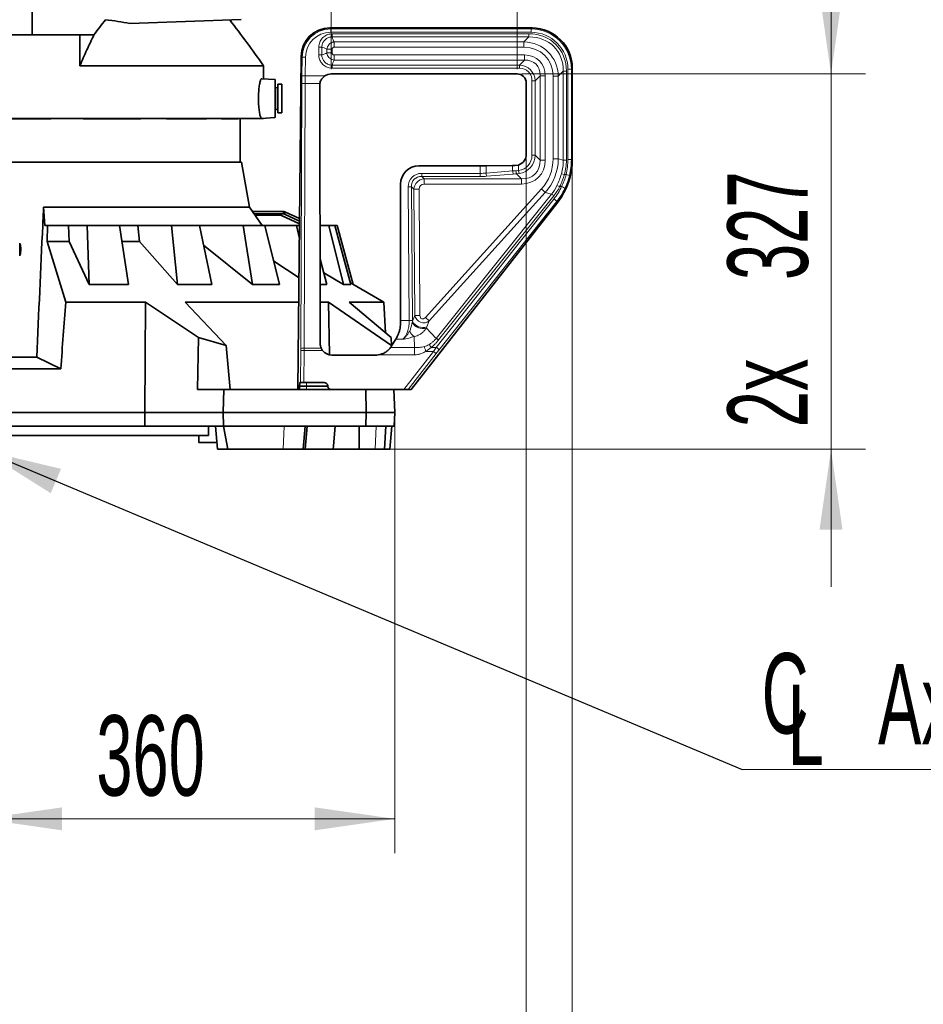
# Model space of a CAD drawing. Header units: millimetres. Extents: x 0 to 12118, y 0 to 8400.
# Tile 32 of 128: x 4543 to 5330, y 2880 to 3738. Entities that reach past the tile are written whole.
import ezdxf

# ---------------------------------------------------------------- set-up
doc = ezdxf.new("R2010")
doc.units = ezdxf.units.MM
doc.header["$LTSCALE"] = 20
doc.styles.add('SLDTEXTSTYLE0', font='TXT', dxfattribs={"width": 0.605})
doc.dimstyles.new('SLDDIMSTYLE1', dxfattribs={"dimtxt": 70, "dimasz": 70, "dimexe": 0, "dimexo": 0.0625, "dimgap": 17.5, "dimtad": 1, "dimdec": 1, "dimrnd": 1e-09, "dimzin": 12, "dimdsep": 46, "dimtxsty": 'SLDTEXTSTYLE0', "dimsah": 1, "dimcen": 0.09, "dimadec": 0, "dimazin": 3, "dimtfac": 1, "dimtmove": 0, "dimatfit": 0, "dimfxl": 1, "dimfrac": 2, "dimtolj": 1, "dimtzin": 12, "dimarcsym": 0})
doc.dimstyles.new('SLDDIMSTYLE2', dxfattribs={"dimtxt": 70, "dimasz": 70, "dimexe": 0, "dimexo": 0.0625, "dimgap": 17.5, "dimtad": 1, "dimdec": 1, "dimrnd": 1e-09, "dimzin": 12, "dimdsep": 46, "dimtxsty": 'SLDTEXTSTYLE0', "dimsah": 1, "dimcen": 0.09, "dimadec": 0, "dimazin": 3, "dimtfac": 1, "dimtofl": 0, "dimtmove": 0, "dimatfit": 3, "dimfxl": 1, "dimfrac": 2, "dimtolj": 1, "dimtzin": 12, "dimarcsym": 0})
doc.dimstyles.new('SLDDIMSTYLE4', dxfattribs={"dimtxt": 0.18, "dimasz": 70, "dimexe": 0, "dimexo": 0.0625, "dimgap": 0, "dimtad": 0, "dimtih": 1, "dimtoh": 1, "dimdec": 0, "dimrnd": 1e-09, "dimzin": 0, "dimdsep": 46, "dimtxsty": 'Standard', "dimsah": 1, "dimcen": 0.09, "dimadec": 0, "dimazin": 0, "dimtfac": 70, "dimtdec": 0, "dimtofl": 0, "dimtmove": 0, "dimatfit": 3, "dimfxl": 1, "dimfrac": 2, "dimtolj": 1, "dimtzin": 0, "dimarcsym": 0})

# ---------------------------------------------------------------- blocks, each defined once
blk = doc.blocks.new('_D_31')
at = {"color": 7, "linetype": 'Continuous', "lineweight": 0}
for p, q in [((4869.69, 3391.87), (4869.69, 3011.87)), ((4509.69, 3297.78), (4509.69, 3011.87)), ((4869.69, 3041.87), (4509.69, 3041.87))]:
    blk.add_line(p, q, dxfattribs=at)
at = {"color": 7, "linetype": 'Continuous', "lineweight": 18}
for points in [[(4509.69, 3041.87), (4579.69, 3031.87), (4579.69, 3051.87)], [(4869.69, 3041.87), (4799.69, 3051.87), (4799.69, 3031.87)]]:
    blk.add_solid(points, dxfattribs=at)
at = {"color": 7, "linetype": 'Continuous', "lineweight": 18, "insert": (4609.48, 3132.11), "char_height": 70, "attachment_point": 1, "style": 'SLDTEXTSTYLE0'}
blk.add_mtext('360', dxfattribs=at)
blk = doc.blocks.new('_D_35')
at = {"color": 7, "linetype": 'Continuous', "lineweight": 0}
for p, q in [((3995.19, 3612.06), (3995.19, 2591.87)), ((5024.19, 3612.06), (5024.19, 2591.87)), ((3995.19, 2621.87), (5024.19, 2621.87))]:
    blk.add_line(p, q, dxfattribs=at)
at = {"color": 7, "linetype": 'Continuous', "lineweight": 18}
for points in [[(3995.19, 2621.87), (4065.19, 2611.87), (4065.19, 2631.87)], [(5024.19, 2621.87), (4954.19, 2631.87), (4954.19, 2611.87)]]:
    blk.add_solid(points, dxfattribs=at)
at = {"color": 7, "linetype": 'Continuous', "lineweight": 18, "insert": (4402.75, 2712.11), "char_height": 70, "attachment_point": 1, "style": 'SLDTEXTSTYLE0'}
blk.add_mtext('1029', dxfattribs=at)
blk = doc.blocks.new('_D_36')
at = {"color": 7, "linetype": 'Continuous', "lineweight": 0}
for p, q in [((4035.21, 3616.93), (4035.21, 2731.87)), ((4984.18, 3616.93), (4984.18, 2731.87)), ((4035.21, 2761.87), (4984.18, 2761.87))]:
    blk.add_line(p, q, dxfattribs=at)
at = {"color": 7, "linetype": 'Continuous', "lineweight": 18}
for points in [[(4035.21, 2761.87), (4105.21, 2751.87), (4105.21, 2771.87)], [(4984.18, 2761.87), (4914.18, 2771.87), (4914.18, 2751.87)]]:
    blk.add_solid(points, dxfattribs=at)
at = {"color": 7, "linetype": 'Continuous', "lineweight": 18, "insert": (4429.48, 2852.11), "char_height": 70, "attachment_point": 1, "style": 'SLDTEXTSTYLE0'}
blk.add_mtext('949', dxfattribs=at)
blk = doc.blocks.new('_D_37')
at = {"color": 7, "linetype": 'Continuous', "lineweight": 0}
for p, q in [((5249.69, 3690.86), (5249.69, 3810.86)), ((4980.18, 3690.86), (5279.69, 3690.86)), ((5249.69, 3363.87), (5249.69, 3690.86)), ((4842.65, 3363.87), (5279.69, 3363.87)), ((5249.69, 3363.87), (5249.69, 3243.87))]:
    blk.add_line(p, q, dxfattribs=at)
at = {"color": 7, "linetype": 'Continuous', "lineweight": 18}
for points in [[(5249.69, 3690.86), (5259.69, 3760.86), (5239.69, 3760.86)], [(5249.69, 3363.87), (5239.69, 3293.87), (5259.69, 3293.87)]]:
    blk.add_solid(points, dxfattribs=at)
at = {"color": 7, "linetype": 'Continuous', "lineweight": 18, "char_height": 70, "attachment_point": 1, "rotation": 90, "style": 'SLDTEXTSTYLE0'}
for s, insert in [('327', (5159.46, 3511.32)), ('2x', (5159.46, 3382.99))]:
    blk.add_mtext(s, dxfattribs=dict(at, insert=insert))
blk = doc.blocks.new('_D_38')
at = {"color": 7, "linetype": 'Continuous', "lineweight": 0}
for p, q in [((4814.15, 3694.86), (4814.15, 3968.7)), ((4976.18, 3694.86), (4976.18, 3968.7)), ((4976.18, 3938.7), (4814.15, 3938.7)), ((4976.18, 3938.7), (5301.79, 3938.7))]:
    blk.add_line(p, q, dxfattribs=at)
at = {"color": 7, "linetype": 'Continuous', "lineweight": 18}
for points in [[(4814.15, 3938.7), (4884.15, 3928.7), (4884.15, 3948.7)], [(4976.18, 3938.7), (4906.18, 3948.7), (4906.18, 3928.7)]]:
    blk.add_solid(points, dxfattribs=at)
at = {"color": 7, "linetype": 'Continuous', "lineweight": 18, "char_height": 70, "attachment_point": 1, "style": 'SLDTEXTSTYLE0'}
for s, insert in [('2x', (5013.04, 4028.93)), ('162', (5141.38, 4028.93))]:
    blk.add_mtext(s, dxfattribs=dict(at, insert=insert))
blk = doc.blocks.new('SW_SYMBOL_MOD_CL')
at = {"color": 0, "linetype": 'Continuous', "lineweight": 0, "char_height": 15515, "attachment_point": 5, "style": 'SLDTEXTSTYLE0'}
for s, insert in [('C', (8000, 12000)), ('L', (12000, 6000))]:
    blk.add_mtext(s, dxfattribs=dict(at, insert=insert))
blk = doc.blocks.new('SW_NOTE_0_8')
at = {"color": 0, "linetype": 'Continuous', "lineweight": 0}
for p, q in [((0, 0), (331.11, 0)), ((331.11, 0), (0, 0)), ((0, 0), (331.11, 0)), ((331.11, 0), (0, 0)), ((0, 0), (331.11, 0)), ((331.11, 0), (0, 0))]:
    blk.add_line(p, q, dxfattribs=at)
at = {"color": 0, "linetype": 'Continuous', "lineweight": 0, "xscale": 0.0045117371, "yscale": 0.0045117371, "zscale": 0.0045117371}
blk.add_blockref('SW_SYMBOL_MOD_CL', (1.39, 11.58), dxfattribs=at)
at = {"color": 0, "linetype": 'Continuous', "lineweight": 0, "insert": (118.45, 91.7), "char_height": 70, "attachment_point": 1, "style": 'SLDTEXTSTYLE0'}
blk.add_mtext('Axis 1', dxfattribs=at)

msp = doc.modelspace()

# ---------------------------------------------------------------- linework, layer by layer
at = {"color": 7, "linetype": 'Continuous', "lineweight": 35}
for p, q in [((4553.69209, 3844.539063), (4553.69209, 3724.870777)), ((4735.69209, 3738.262871), (4638.815576, 3734.879868)), ((4553.69209, 3724.870777), (4509.69209, 3724.870777)), ((4595.120221, 3724.870777), (4553.69209, 3724.870777)), ((4607.439369, 3724.870777), (4595.120221, 3724.870777)), ((4595.120221, 3697.940761), (4595.120221, 3724.870777)), ((4989.240057, 3730.870777), (4812.921192, 3730.870777)), ((4787.956586, 3706.142797), (4785.19209, 3415.870777)), ((4755.19209, 3697.940761), (4595.120221, 3697.940761)), ((4755.19209, 3686.570045), (4755.19209, 3697.940761)), ((4976.179118, 3690.856586), (4814.154758, 3690.856586)), ((5024.19209, 3616.059151), (5024.19209, 3695.918743)), ((4765.19209, 3685.870777), (4753.47282, 3686.690268)), ((4765.19209, 3669.370777), (4765.19209, 3685.870777)), ((4771.19209, 3681.870777), (4767.69209, 3681.870777)), ((4767.69209, 3681.870777), (4767.69209, 3656.870777)), ((4771.19209, 3681.870777), (4771.19209, 3656.870777)), ((4804.165981, 3680.84841), (4804.600457, 3455.870777)), ((4984.177899, 3620.933445), (4984.177899, 3682.857804)), ((4766.936799, 3678.663929), (4765.443854, 3679.063962)), ((4765.19209, 3652.870777), (4765.19209, 3669.370777)), ((4765.443854, 3659.677592), (4766.936799, 3660.077625)), ((4767.69209, 3656.870777), (4771.19209, 3656.870777)), ((4755.19209, 3651.870777), (4533.69209, 3651.870777)), ((4569.75489, 3651.688237), (4533.69209, 3651.688237)), ((4569.75489, 3651.688237), (4569.75489, 3651.870777)), ((4598.068026, 3651.688237), (4598.068026, 3651.870777)), ((4648.162082, 3651.688237), (4598.068026, 3651.688237)), ((4648.162082, 3651.688237), (4648.162082, 3651.870777)), ((4670.524562, 3651.688237), (4670.524562, 3651.870777)), ((4705.488472, 3651.688237), (4670.524562, 3651.688237)), ((4705.488472, 3651.688237), (4705.488472, 3651.870777)), ((4718.495812, 3651.688237), (4718.495812, 3651.870777)), ((4733.006638, 3651.688237), (4718.495812, 3651.688237)), ((4733.006638, 3651.688237), (4733.006638, 3651.870777)), ((4734.69209, 3613.870777), (4734.69209, 3651.870777)), ((4753.473133, 3652.051307), (4765.19209, 3652.870777)), ((4755.19209, 3651.870777), (4755.19209, 3652.171509)), ((4529.69209, 3613.870777), (4735.994106, 3613.870777)), ((4742.913719, 3574.627701), (4735.994106, 3613.870777)), ((4974.182569, 3610.931821), (4977.46675, 3611.490708)), ((4943.861021, 3610.847693), (4890.612738, 3610.847693)), ((4972.257305, 3610.927013), (4949.070467, 3610.855648)), ((4874.615174, 3594.85013), (4874.615174, 3476.081363)), ((4883.906763, 3415.870777), (5011.490167, 3579.170087)), ((4564.637453, 3558.870777), (4563.497845, 3574.627701)), ((4563.497845, 3574.627701), (4742.913719, 3574.627701)), ((4753.946836, 3558.870777), (4742.913719, 3574.627701)), ((4745.544346, 3570.870777), (4772.69209, 3570.870777)), ((4746.944761, 3568.870777), (4772.69209, 3568.870777)), ((4772.69209, 3570.870777), (4772.69209, 3568.870777)), ((4772.69209, 3568.870777), (4773.537327, 3568.683392)), ((4773.537327, 3568.683392), (4774.382563, 3570.496008)), ((4773.537327, 3568.683392), (4786.589484, 3562.597072)), ((4774.382563, 3570.496008), (4786.610407, 3564.794071)), ((4769.766584, 3567.870777), (4747.644969, 3567.870777)), ((4786.566859, 3560.221514), (4770.884618, 3567.614193)), ((4567.054609, 3558.870777), (4564.637453, 3558.870777)), ((4566.703367, 3544.830956), (4567.054609, 3558.870777)), ((4585.310192, 3558.870777), (4567.054609, 3558.870777)), ((4585.722759, 3544.830956), (4585.310192, 3558.870777)), ((4601.619978, 3558.870777), (4585.310192, 3558.870777)), ((4603.134224, 3507.265258), (4601.619978, 3558.870777)), ((4629.572488, 3558.870777), (4601.619978, 3558.870777)), ((4629.572488, 3558.870777), (4637.409548, 3507.265258)), ((4645.763792, 3558.870777), (4629.575575, 3558.870777)), ((4647.148386, 3544.830956), (4645.763792, 3558.870777)), ((4675.11259, 3558.870777), (4645.763792, 3558.870777)), ((4680.197905, 3507.265258), (4675.11259, 3558.870777)), ((4699.479447, 3558.870777), (4675.11259, 3558.870777)), ((4699.479447, 3558.870777), (4710.076508, 3507.265258)), ((4737.332068, 3558.870777), (4699.479447, 3558.870777)), ((4745.641897, 3507.265258), (4737.332068, 3558.870777)), ((4756.452711, 3558.870777), (4737.332068, 3558.870777)), ((4756.452711, 3558.870777), (4769.0876, 3507.265258)), ((4784.038258, 3558.870777), (4756.452711, 3558.870777)), ((4786.446099, 3547.541691), (4784.038258, 3558.870777)), ((4786.553995, 3558.870777), (4784.038258, 3558.870777)), ((4812.04821, 3558.870777), (4804.401544, 3558.870777)), ((4824.92701, 3507.265258), (4812.04821, 3558.870777)), ((4817.213625, 3558.870777), (4812.04821, 3558.870777)), ((4817.213625, 3558.870777), (4831.260834, 3507.265258)), ((4819.453091, 3558.870777), (4817.213625, 3558.870777)), ((4833.336454, 3507.371082), (4819.453091, 3558.870777)), ((4566.703367, 3544.830956), (4582.785562, 3491.961106)), ((4566.703367, 3544.830956), (4585.722759, 3544.830956)), ((4585.722759, 3544.830956), (4603.134224, 3507.265258)), ((4631.766701, 3544.830956), (4647.148386, 3544.830956)), ((4647.148386, 3544.830956), (4680.197905, 3507.265258)), ((4702.991202, 3541.769246), (4745.641897, 3507.265258)), ((4764.064638, 3527.780876), (4786.118637, 3513.158151)), ((4804.458176, 3529.545762), (4810.421317, 3507.265258)), ((4807.667664, 3517.553927), (4824.92701, 3507.265258)), ((4860.027316, 3491.961106), (4830.839637, 3508.81262)), ((4603.134224, 3507.265258), (4637.409548, 3507.265258)), ((4680.197905, 3507.265258), (4710.076508, 3507.265258)), ((4745.641897, 3507.265258), (4769.0876, 3507.265258)), ((4804.501204, 3507.265258), (4810.421317, 3507.265258)), ((4824.92701, 3507.265258), (4831.260834, 3507.265258)), ((4582.785562, 3491.961106), (4652.353546, 3491.961106)), ((4698.567996, 3461.262005), (4652.353546, 3491.961106)), ((4686.978907, 3491.961106), (4785.91676, 3491.961106)), ((4686.978907, 3491.961106), (4722.489828, 3454.305518)), ((4804.53076, 3491.961106), (4811.857865, 3491.961106)), ((4866.629655, 3454.305518), (4811.857865, 3491.961106)), ((4812.684886, 3446.111017), (4811.857865, 3491.961106)), ((4829.664714, 3491.961106), (4866.265081, 3461.262005)), ((4829.664714, 3491.961106), (4860.027316, 3491.961106)), ((4861.423356, 3465.323074), (4860.027316, 3491.961106)), ((4698.567996, 3461.262005), (4697.776328, 3415.870777)), ((4722.489828, 3454.305518), (4698.567996, 3461.262005)), ((4866.265081, 3461.262005), (4866.629655, 3454.305518)), ((4866.810942, 3453.871995), (4870.400688, 3459.637544)), ((4722.489828, 3454.305518), (4726.066396, 3415.870777)), ((4866.629655, 3454.305518), (4866.664485, 3453.640935)), ((4461.880231, 3444.080496), (4557.50395, 3444.080496)), ((4557.50395, 3444.080496), (4578.491339, 3433.870777)), ((4814.611636, 3445.870777), (4852.80244, 3445.870777)), ((4440.892841, 3433.870777), (4578.491339, 3433.870777)), ((4720.488927, 3415.870777), (4697.776328, 3415.870777)), ((4720.140108, 3395.870777), (4720.488927, 3415.870777)), ((4844.25793, 3415.870777), (4720.488927, 3415.870777)), ((4786.627841, 3418.60931), (4786.635219, 3419.132244)), ((4787.406278, 3421.870777), (4786.817933, 3421.870777)), ((4790.402303, 3421.870777), (4787.406278, 3421.870777)), ((4790.402303, 3421.870777), (4808.173307, 3421.870777)), ((4844.69209, 3395.870777), (4844.25793, 3415.870777)), ((4844.25793, 3415.870777), (4847.709774, 3415.870777)), ((4847.709774, 3415.870777), (4877.367721, 3415.870777)), ((4868.643935, 3415.870777), (4869.69209, 3395.870777)), ((4881.169558, 3415.870777), (4877.367721, 3415.870777)), ((4881.169558, 3415.870777), (4883.906763, 3415.870777)), ((4367.692142, 3395.870777), (4651.692038, 3395.870777)), ((4720.140108, 3395.870777), (4651.692038, 3395.870777)), ((4651.775877, 3383.870777), (4651.692038, 3395.870777)), ((4720.3494, 3383.870777), (4720.140108, 3395.870777)), ((4720.140108, 3395.870777), (4844.69209, 3395.870777)), ((4844.431594, 3383.870777), (4844.69209, 3395.870777)), ((4869.69209, 3395.870777), (4844.69209, 3395.870777)), ((4869.69209, 3395.870777), (4869.063197, 3383.870777)), ((4514.69209, 3383.870777), (4651.775877, 3383.870777)), ((4651.775877, 3383.870777), (4720.3494, 3383.870777)), ((4707.19209, 3383.870777), (4707.19209, 3375.770777)), ((4713.196662, 3383.870777), (4714.946435, 3363.870777)), ((4720.284698, 3383.870777), (4723.982264, 3363.870777)), ((4720.3494, 3383.870777), (4844.431594, 3383.870777)), ((4789.6415, 3363.870777), (4791.549176, 3383.870777)), ((4791.446889, 3363.870777), (4793.196662, 3383.870777)), ((4816.111032, 3366.816537), (4817.546507, 3383.870777)), ((4838.39497, 3383.870777), (4838.646074, 3363.870777)), ((4869.063197, 3383.870777), (4844.431594, 3383.870777)), ((4860.592264, 3363.870777), (4861.640419, 3383.870777)), ((4865.283653, 3363.870777), (4867.033426, 3383.870777)), ((4707.19209, 3375.770777), (4312.19209, 3375.770777)), ((4698.69209, 3375.770777), (4698.69209, 3369.870777)), ((4698.69209, 3369.870777), (4714.421503, 3369.870777)), ((4723.982264, 3363.870777), (4714.946435, 3363.870777)), ((4723.982264, 3363.870777), (4772.417702, 3363.870777)), ((4772.417702, 3363.870777), (4789.6415, 3363.870777)), ((4791.446889, 3363.870777), (4789.6415, 3363.870777)), ((4815.865271, 3363.870777), (4791.446889, 3363.870777)), ((4838.646074, 3363.870777), (4815.863084, 3363.870777)), ((4815.865271, 3363.870777), (4816.122901, 3366.815498)), ((4838.646074, 3363.870777), (4852.5589, 3363.870777)), ((4852.5589, 3363.870777), (4860.592264, 3363.870777)), ((4865.283653, 3363.870777), (4860.592264, 3363.870777))]:
    msp.add_line(p, q, dxfattribs=at)
at = {"color": 8, "linetype": 'Continuous', "lineweight": 18}
for p, q in [((4812.921192, 3730.870777), (4813.708008, 3730.076432)), ((4813.708008, 3730.076432), (4988.445711, 3730.076432)), ((4813.708008, 3730.076432), (4813.708008, 3727.080543)), ((4988.445711, 3727.080543), (4813.708008, 3727.080543)), ((4815.029351, 3725.781988), (4986.476221, 3725.781988)), ((4815.029351, 3725.781988), (4815.029351, 3723.063064)), ((4986.476221, 3723.063064), (4815.029351, 3723.063064)), ((4982.101814, 3718.688657), (4986.476221, 3723.063064)), ((4986.476221, 3725.781988), (4986.476221, 3723.063064)), ((4988.445711, 3730.076432), (4989.240057, 3730.870777)), ((4988.445711, 3730.076432), (4988.445711, 3727.080543)), ((4816.753681, 3718.688657), (4982.101814, 3718.688657)), ((4816.753681, 3714.157118), (4816.753681, 3718.688657)), ((4982.101814, 3714.157118), (4982.101814, 3718.688657)), ((4788.743402, 3705.348451), (4787.956586, 3706.142797)), ((4803.280879, 3707.508038), (4803.280879, 3714.033516)), ((4803.280879, 3714.033516), (4805.999803, 3714.033516)), ((4803.280879, 3707.508038), (4805.999803, 3707.508038)), ((4805.999803, 3714.033516), (4805.999803, 3707.508038)), ((4810.37421, 3709.232368), (4810.37421, 3712.309186)), ((4814.905749, 3712.309186), (4810.37421, 3712.309186)), ((4814.905749, 3709.232368), (4810.37421, 3709.232368)), ((4814.905749, 3712.309186), (4814.905749, 3709.232368)), ((4982.101814, 3714.157118), (4816.753681, 3714.157118)), ((4816.753681, 3702.852896), (4816.753681, 3707.384435)), ((4816.753681, 3707.384435), (4982.579593, 3707.384435)), ((4982.579593, 3702.852896), (4982.579593, 3707.384435)), ((4788.589686, 3689.208361), (4788.743402, 3705.348451)), ((4788.743402, 3705.348451), (4791.739154, 3705.31992)), ((4791.739154, 3705.31992), (4791.585439, 3689.17983)), ((4815.029351, 3695.759566), (4815.029351, 3698.478489)), ((4815.029351, 3698.478489), (4978.205186, 3698.478489)), ((4982.579593, 3702.852896), (4816.753681, 3702.852896)), ((4978.205186, 3698.478489), (4982.579593, 3702.852896)), ((4978.205186, 3695.759566), (4978.205186, 3698.478489)), ((4788.589686, 3689.208361), (4791.585439, 3689.17983)), ((4791.585439, 3689.17983), (4808.611921, 3689.17983)), ((4978.205186, 3695.759566), (4815.029351, 3695.759566)), ((4996.17421, 3689.25828), (4991.799803, 3684.883873)), ((4996.17421, 3615.752197), (4996.17421, 3689.25828)), ((4996.17421, 3689.25828), (5000.705749, 3689.25828)), ((5000.705749, 3689.25828), (5000.705749, 3615.752197)), ((5007.478432, 3616.900788), (5007.478432, 3688.7805)), ((5007.478432, 3688.7805), (5012.009971, 3688.7805)), ((5016.384378, 3693.154907), (5012.009971, 3688.7805)), ((5012.009971, 3688.7805), (5012.009971, 3616.900788)), ((5019.103301, 3693.154907), (5016.384378, 3693.154907)), ((5016.384378, 3615.652899), (5016.384378, 3693.154907)), ((5019.103301, 3693.154907), (5019.103301, 3615.652899)), ((5023.397745, 3695.124398), (5020.401857, 3695.124398)), ((5020.401857, 3616.332666), (5020.401857, 3695.124398)), ((5024.19209, 3695.918743), (5023.397745, 3695.124398)), ((5023.397745, 3695.124398), (5023.397745, 3616.332666)), ((4787.684636, 3451.665734), (4788.543731, 3682.280421)), ((4791.539484, 3682.581792), (4790.680389, 3451.967105)), ((4804.313406, 3682.581792), (4791.539484, 3682.581792)), ((4989.080879, 3620.126604), (4989.080879, 3684.883873)), ((4989.080879, 3684.883873), (4991.799803, 3684.883873)), ((4991.799803, 3684.883873), (4991.799803, 3620.126604)), ((4765.443854, 3679.063962), (4765.443854, 3659.677592)), ((4766.936799, 3678.663929), (4766.936799, 3660.077625)), ((4989.080879, 3620.126604), (4991.799803, 3620.126604)), ((4991.799803, 3620.126604), (4996.17421, 3615.752197)), ((4977.46675, 3611.490708), (4977.46675, 3606.657654)), ((4996.17421, 3615.752197), (5000.705749, 3615.752197)), ((5007.478432, 3616.900788), (5012.009971, 3616.900788)), ((5012.009971, 3616.900788), (5016.384378, 3615.652899)), ((5019.103301, 3615.652899), (5016.384378, 3615.652899)), ((5023.397745, 3616.332666), (5020.401857, 3616.332666)), ((5023.397745, 3616.332666), (5024.19209, 3616.059151)), ((4893.130199, 3604.200449), (4943.861021, 3604.200449)), ((4893.130199, 3604.200449), (4893.130199, 3601.481526)), ((4943.861021, 3604.200449), (4943.861021, 3610.847693)), ((4943.861021, 3604.200449), (4943.861021, 3601.481526)), ((4949.070467, 3610.855648), (4949.070467, 3604.43423)), ((4949.070467, 3604.43423), (4972.257305, 3606.340713)), ((4972.778249, 3603.621789), (4949.591411, 3601.715307)), ((4972.257305, 3606.340713), (4972.257305, 3610.927013)), ((4975.302654, 3606.499187), (4977.46675, 3606.657654)), ((4977.806632, 3604.02008), (4975.519063, 3603.780264)), ((4979.86067, 3599.438657), (4975.519063, 3603.780264)), ((4977.46675, 3606.657654), (4977.806632, 3604.02008)), ((5017.383022, 3603.136038), (5014.784454, 3603.866857)), ((5017.383022, 3603.136038), (5018.851214, 3603.136038)), ((5021.765059, 3602.441627), (5018.851214, 3603.136038)), ((4943.861021, 3601.481526), (4893.130199, 3601.481526)), ((4893.130199, 3601.481526), (4895.187428, 3599.438657)), ((4895.187428, 3599.438657), (4979.86067, 3599.438657)), ((4895.187428, 3599.438657), (4895.187428, 3594.907118)), ((4979.86067, 3594.907118), (4895.187428, 3594.907118)), ((4979.86067, 3599.438657), (4979.86067, 3594.907118)), ((4881.348487, 3592.335914), (4884.067343, 3592.35496)), ((4882.162879, 3476.081363), (4881.348487, 3592.335914)), ((4884.067343, 3592.35496), (4884.881736, 3476.100409)), ((4886.124573, 3590.312092), (4884.067343, 3592.35496)), ((4886.124573, 3590.312092), (4890.656001, 3590.343836)), ((4886.894354, 3480.42589), (4886.124573, 3590.312092)), ((4890.656001, 3590.343836), (4891.425781, 3480.457634)), ((4896.218305, 3478.714526), (4997.292744, 3590.605956)), ((5000.694855, 3587.53274), (4899.620417, 3475.641311)), ((4905.673769, 3460.408), (5006.091312, 3585.993292)), ((4997.292744, 3590.605956), (5000.694855, 3587.53274)), ((5006.091312, 3585.993292), (5000.694855, 3587.53274)), ((5014.957512, 3592.68599), (5013.214344, 3592.68599)), ((4905.672041, 3452.599039), (5008.184239, 3581.862479)), ((5008.132578, 3584.671865), (4907.715036, 3459.086573)), ((5010.545031, 3579.495523), (4908.032833, 3450.232084)), ((5011.490167, 3579.170087), (5010.545031, 3579.495523)), ((4874.615174, 3476.081363), (4882.162879, 3476.081363)), ((4882.162879, 3476.081363), (4884.881736, 3476.100409)), ((4884.735679, 3474.180846), (4884.880676, 3475.343585)), ((4884.880676, 3475.343585), (4886.894354, 3480.42589)), ((4886.894354, 3480.42589), (4891.425781, 3480.457634)), ((4896.218305, 3478.714526), (4899.620417, 3475.641311)), ((4899.620417, 3475.641311), (4897.574338, 3470.477231)), ((4897.574338, 3470.477231), (4897.115757, 3469.38194)), ((4897.115757, 3469.38194), (4905.673769, 3460.408)), ((4876.487621, 3459.637544), (4870.400688, 3459.637544)), ((4886.786391, 3452.438902), (4886.570723, 3462.07421)), ((4787.406278, 3421.870777), (4787.672236, 3449.79629)), ((4787.672236, 3449.79629), (4790.667988, 3449.767759)), ((4790.667988, 3449.767759), (4790.402303, 3421.870777)), ((4806.68874, 3449.767759), (4790.667988, 3449.767759)), ((4790.680389, 3451.967105), (4805.401524, 3451.967105)), ((4865.813152, 3452.438902), (4886.786391, 3452.438902)), ((4877.367721, 3415.870777), (4903.341493, 3449.11569)), ((4903.341493, 3449.11569), (4896.649843, 3449.11569)), ((4901.213156, 3452.599039), (4896.649947, 3449.11569)), ((4901.213156, 3452.599039), (4905.672041, 3452.599039)), ((4905.702286, 3447.271237), (4903.341493, 3449.11569)), ((4886.786391, 3446.044083), (4855.151486, 3446.044083)), ((4905.702286, 3447.271237), (4881.169558, 3415.870777)), ((4786.627841, 3418.60931), (4792.534803, 3418.60931)), ((4792.534803, 3419.132244), (4786.635219, 3419.132244)), ((4792.534803, 3419.132244), (4792.534803, 3421.870777)), ((4811.175936, 3419.132244), (4792.534803, 3419.132244)), ((4792.534803, 3419.132244), (4792.534803, 3418.60931)), ((4792.534803, 3415.870777), (4792.534803, 3418.60931)), ((4792.534803, 3418.60931), (4811.221867, 3418.60931)), ((4772.417702, 3363.870777), (4773.05522, 3383.870777)), ((4852.5589, 3363.870777), (4853.390885, 3383.870777))]:
    msp.add_line(p, q, dxfattribs=at)
at = {"color": 7, "linetype": 'Continuous', "lineweight": 35, "flags": 128}
for points in [[(4651.692038, 3395.870777), (4652.025008, 3443.828374), (4652.353546, 3491.961106)], [(4811.221867, 3418.60931), (4811.183275, 3419.048682), (4811.175936, 3419.132244)]]:
    msp.add_lwpolyline(points, dxfattribs=at)
at = {"color": 7, "linetype": 'Continuous', "lineweight": 35}
for centre, radius, start, end in [((3858.014534, 3067.9509), 1096.273138, 35.076179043, 37.672296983), ((4765.39209, 3678.870777), 0.2, 75, 180), ((4767.09209, 3679.243484), 0.6, 255, 0), ((4765.39209, 3659.870777), 0.2, 180, 285), ((4767.09209, 3659.498069), 0.6, 0, 105), ((4769.755131, 3565.256722), 2.614079, 64.400455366, 89.748953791)]:
    msp.add_arc(centre, radius, start, end, dxfattribs=at)
at = {"color": 8, "linetype": 'Continuous', "lineweight": 18}
for centre, radius, start, end in [((4790.821818, 3674.675489), 7.938808, 84.813398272, 106.675789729), ((4958.662752, 3604.862739), 9.601851, 182.557834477, 199.134957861), ((4981.84959, 3606.769222), 9.601851, 182.557834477, 199.134957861), ((4997.496733, 3606.897626), 22.197656, 181.02849053, 188.073107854), ((5001.458939, 3576.60013), 10.473317, 50.416358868, 63.74912873), ((5008.713781, 3583.943456), 9.832953, 62.761070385, 77.323273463), ((5012.966203, 3586.733042), 6.277173, 41.478479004, 71.504494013), ((5004.325998, 3575.653483), 7.310106, 31.707244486, 58.143372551), ((4894.204188, 3480.239095), 11.240776, 212.612386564, 285.011828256), ((4894.147977, 3480.52832), 10.619056, 209.225505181, 288.823959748), ((4891.280092, 3470.17733), 9.37223, 200.85199432, 239.835714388), ((4789.962723, 3444.060801), 7.938808, 84.813398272, 106.675789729), ((4901.813799, 3446.390044), 7.310106, 31.707244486, 58.143372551)]:
    msp.add_arc(centre, radius, start, end, dxfattribs=at)
at = {"color": 7, "linetype": 'Continuous', "lineweight": 35}
for centre, major_axis, ratio, start_param, end_param in [((4812.989112, 3705.836468), (17.641093, -17.809904), 0.9972903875, 2.3623128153, 3.9208724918), ((4989.144058, 3695.822745), (24.816619, 24.816619), 0.9972646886, 5.4991566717, 7.0672139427), ((4814.157805, 3680.855062), (7.073222, -7.073222), 0.9996954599, 2.3563467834, 2.9438088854), ((4976.17668, 3682.855367), (-5.658578, -5.658578), 0.9996954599, 2.3563467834, 3.9268385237), ((4814.16751, 3680.845357), (-4.176543, 9.114674), 0.9970475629, 0.9680840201, 1.1419402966), ((4974.176376, 3620.936491), (-7.073222, 7.073222), 0.9996954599, 2.6912731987, 3.9268385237), ((4964.109749, 3616.115816), (56.818193, -19.564073), 0.9984674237, 5.9520446, 6.6143260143), ((4890.617612, 3594.845255), (11.317155, -11.317155), 0.9996954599, 2.3563467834, 3.9268385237), ((4943.861021, 3611.371345), (30, 0), 0.0174550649, 4.7123889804, 4.8869219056), ((4977.46675, 3610.411316), (30, 0), 0.0174550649, 1.6804888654, 1.745329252), ((4193.96691, -144.809641), (527.195808, 6182.856171), 0.0156452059, 5.3309873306, 5.3425565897), ((4874.300983, 3476.081363), (0, 18), 0.0174550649, 4.6301087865, 4.7123889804), ((4879.746968, 3476.081363), (10.395076, 17.999314), 0.0151153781, 3.5692009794, 3.5714110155), ((4814.60198, 3455.870777), (7.354773, -6.790911), 0.9980648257, 3.8881163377, 4.289146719), ((4814.611636, 3455.870777), (10.001523, 0), 0.9998476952, 3.7980341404, 4.7123889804), ((4853.31312, 3461.870777), (11.729686, 11.41587), 0.955747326, 4.8582859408, 4.9652051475), ((4852.80244, 3461.870777), (-16.00325, 0), 0.9997969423, 1.5707963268, 1.7181141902), ((4786.473699, 3418.870777), (0.02865, 3), 0.0524053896, 3.1420931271, 4.6256229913), ((4786.789361, 3418.870777), (0.02865, 3), 0.0524053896, 0.0005004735, 1.4840303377)]:
    msp.add_ellipse(centre, major_axis=major_axis, ratio=ratio, start_param=start_param, end_param=end_param, dxfattribs=at)
at = {"color": 8, "linetype": 'Continuous', "lineweight": 18}
for centre, major_axis, ratio, start_param, end_param in [((4813.767778, 3705.050351), (-17.629637, 17.798337), 0.9979384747, 5.5039054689, 7.0624651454), ((4813.767778, 3705.050351), (-15.524162, 15.672715), 0.9972903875, 5.5039054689, 7.0624651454), ((4979.381696, 3686.060383), (30.492719, 30.492719), 0.8348171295, 5.5875719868, 6.9787986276), ((4979.381696, 3686.060383), (28.721804, 28.721804), 0.8124323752, 5.5875719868, 6.9787986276), ((4988.357941, 3695.036628), (24.804998, 24.804998), 0.9977318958, 5.4991566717, 7.0672139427), ((4988.357941, 3695.036628), (22.68948, 22.68948), 0.9972646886, 5.4991566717, 7.0672139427), ((4976.58385, 3683.262537), (26.668083, 26.668083), 0.874998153, 5.5875719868, 6.9787986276), ((4976.58385, 3683.262537), (23.716559, 23.716559), 0.8348171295, 5.5875719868, 6.9787986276), ((4978.63819, 3685.316877), (16.940399, 16.940399), 0.8348171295, 5.5875719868, 6.9787986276), ((4975.840344, 3682.519031), (11.935154, 11.935154), 0.8886857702, 5.5875719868, 6.9787986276), ((4978.63819, 3685.316877), (13.988875, 13.988875), 0.7582169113, 5.5875719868, 6.9787986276), ((4791.891526, 3689.208361), (0.601652, 62.999992), 0.0524053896, 1.5712968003, 1.68148695), ((4794.887279, 3689.17983), (0.601822, 59.999991), 0.0550251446, 1.5713482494, 1.6815383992), ((4975.840344, 3682.519031), (10.16424, 10.16424), 0.8348171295, 5.5875719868, 6.9787986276), ((4972.530211, 3623.082656), (12.7053, -12.7053), 0.8348171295, 5.7108801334, 6.9787986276), ((4972.530211, 3623.082656), (14.476214, -14.476214), 0.8792300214, 5.7108801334, 6.9787986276), ((4975.328057, 3620.28481), (16.529935, -16.529935), 0.7699922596, 5.5875719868, 6.9787986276), ((4975.328057, 3620.28481), (19.481459, -19.481459), 0.8348171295, 5.5875719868, 6.9787986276), ((4960.033181, 3619.318173), (-45.955472, 13.109731), 0.8997922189, 2.725263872, 3.3928521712), ((4960.033181, 3619.318173), (50.281838, -14.343915), 0.9179966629, 5.8668565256, 6.5344448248), ((4962.831027, 3618.52003), (51.909507, -14.80824), 0.8892120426, 0.0033576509, 0.2512595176), ((4962.831027, 3618.52003), (-54.505327, 15.548751), 0.8997922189, 3.1449503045, 3.3928521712), ((4963.323633, 3616.386498), (53.977283, -18.585869), 0.9984674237, 0.0975133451, 0.3311407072), ((4963.323633, 3616.386498), (56.809492, -19.561077), 0.9986203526, 0.0975133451, 0.3311407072), ((4895.71012, 3589.856536), (-11.061566, 10.984348), 0.833926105, 5.5846495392, 6.9817210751), ((4943.861021, 3619.588602), (30, 0), 0.512938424, 4.7123889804, 4.8869219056), ((4977.46675, 3593.941681), (30, 0), 0.4196768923, 1.6429955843, 1.745329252), ((4977.46675, 3591.222757), (27, 0), 0.4663076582, 1.6429955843, 1.745329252), ((4895.71012, 3589.856536), (9.286356, -9.221531), 0.7641093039, 2.4430568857, 3.8401284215), ((4896.179706, 3589.390229), (7.213131, -7.162778), 0.9837324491, 2.4430568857, 3.8401284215), ((4896.179706, 3589.390229), (-4.254448, 4.224749), 0.833926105, 5.5846495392, 6.9817210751), ((4943.861021, 3616.869679), (33, 0), 0.4663076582, 4.7123889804, 4.8869219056), ((4961.064684, 3619.023915), (48.51463, -27.921791), 0.8478648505, 6.1528599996, 6.341260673), ((4961.064684, 3619.546418), (50.566558, -29.799933), 0.8593052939, 6.1609802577, 6.349380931), ((4963.497149, 3616.849254), (49.081692, 29.414899), 0.990649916, 5.0759000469, 5.299942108), ((4963.497149, 3616.326751), (51.518517, 31.17991), 0.9911016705, 5.0717923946, 5.2958344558), ((4872.370178, 3476.081363), (-0.208945, 17.999641), 0.5439873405, 3.5541570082, 4.7060743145), ((4875.089035, 3476.100409), (-0.187984, 20.999817), 0.4662898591, 4.6721678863, 4.7082149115), ((4894.725591, 3481.942944), (7.437485, -2.946832), 0.9901129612, 3.7146963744, 5.7456728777), ((4894.725591, 3481.942944), (1.763755, 4.451527), 0.6265393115, 2.1439000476, 4.1748765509), ((4786.781263, 3449.79629), (0.162351, 16.999998), 0.0524053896, 4.7128894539, 4.8230796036), ((4789.777016, 3449.767759), (0.162227, 19.999999), 0.0445457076, 4.7127503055, 4.8229404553), ((4904.472103, 3449.11569), (13.306827, 19.993195), 0.039202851, 1.4218223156, 1.5968825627), ((4906.832895, 3447.271237), (13.311447, 16.991128), 0.0412548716, 1.428045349, 1.6031055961)]:
    msp.add_ellipse(centre, major_axis=major_axis, ratio=ratio, start_param=start_param, end_param=end_param, dxfattribs=at)
at = {"color": 7, "linetype": 'Continuous', "lineweight": 35}
for points, knots in [([(4617.429274, 3738.086814), (4615.753413, 3735.959773), (4612.400008, 3731.703556), (4609.093468, 3727.149132), (4607.439369, 3724.870777)], [0, 0, 0, 0, 0.4997491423, 1, 1, 1, 1]), ([(4617.429274, 3738.086814), (4621.055455, 3737.597062), (4628.315503, 3736.616519), (4635.313082, 3735.45916), (4638.815576, 3734.879868)], [0, 0, 0, 0, 0.499470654, 1, 1, 1, 1]), ([(4595.120221, 3697.940761), (4597.11307, 3702.57563), (4601.102046, 3711.852996), (4605.32577, 3720.529139), (4607.439369, 3724.870777)], [0, 0, 0, 0, 0.49958895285, 1, 1, 1, 1]), ([(4808.611921, 3689.17983), (4807.746196, 3688.471131), (4806.014571, 3687.053588), (4804.750952, 3684.575255), (4804.413796, 3683.03917), (4804.313406, 3682.581792)], [0, 0, 0, 0, 0.4124913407, 0.8250662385, 1, 1, 1, 1]), ([(4753.470114, 3686.65156), (4753.44932, 3686.66466), (4753.317255, 3686.74786), (4753.038741, 3686.427791), (4752.645242, 3685.655761), (4752.240698, 3684.377178), (4751.84815, 3682.66447), (4751.48686, 3680.567173), (4751.179329, 3678.137622), (4750.941772, 3675.471869), (4750.791111, 3672.637488), (4750.73077, 3669.740651), (4750.767255, 3666.849135), (4750.891269, 3664.045546), (4751.099719, 3661.397321), (4751.377296, 3658.957603), (4751.712358, 3656.802714), (4752.08768, 3654.972881), (4752.484833, 3653.539979), (4752.884845, 3652.56077), (4753.219025, 3652.067132), (4753.402234, 3652.101455), (4753.468755, 3652.113917)], [0, 0, 0, 0, 0.00999289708, 0.06346826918, 0.11741100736, 0.17135380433, 0.22557920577, 0.27980124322, 0.33370700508, 0.38760766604, 0.44059668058, 0.49358311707, 0.54571465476, 0.59784810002, 0.64988701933, 0.70193032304, 0.75469415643, 0.80746151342, 0.86117555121, 0.91489014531, 0.96909794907, 1, 1, 1, 1]), ([(4563.497845, 3574.627701), (4563.258889, 3569.375499), (4561.279699, 3525.873408), (4559.270537, 3482.349536), (4557.50395, 3444.080496)], [0, 0, 0, 0, 0.1207344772, 1, 1, 1, 1]), ([(4542.69209, 3543.438541), (4542.69209, 3542.628614), (4542.69209, 3540.991448), (4542.69209, 3538.521612), (4542.69209, 3536.116685), (4542.69209, 3534.06849), (4542.69209, 3532.816397), (4542.69209, 3532.303012)], [0, 0, 0, 0, 0.2236453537, 0.4520710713, 0.6525874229, 0.8575535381, 1, 1, 1, 1]), ([(4542.69209, 3532.303012), (4543.109696, 3533.766835), (4543.780076, 3536.116698), (4543.662792, 3539.495584), (4543.321021, 3541.71026), (4542.833093, 3542.922549), (4542.69209, 3543.272879)], [0, 0, 0, 0, 0.4070847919, 0.6534899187, 0.8998646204, 1, 1, 1, 1]), ([(4870.410785, 3459.653765), (4870.696793, 3460.131725), (4871.268919, 3461.087829), (4872.245785, 3463.085566), (4873.16183, 3465.452959), (4873.896173, 3468.027121), (4874.378013, 3470.684774), (4874.588529, 3472.855786), (4874.607881, 3474.176687), (4874.614111, 3474.60199)], [0, 0, 0, 0, 0.1651909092, 0.3304453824, 0.4957895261, 0.6610183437, 0.7980273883, 0.9349689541, 1, 1, 1, 1]), ([(4805.401524, 3451.967105), (4805.578927, 3451.584371), (4805.937104, 3450.811629), (4806.436627, 3450.117893), (4806.68874, 3449.767759)], [0, 0, 0, 0, 0.495293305, 1, 1, 1, 1]), ([(4855.151486, 3446.044083), (4856.017384, 3446.216465), (4857.748406, 3446.561074), (4860.425354, 3447.697595), (4862.834053, 3449.281225), (4864.636208, 3450.999059), (4865.465274, 3451.992848), (4865.755237, 3452.364643), (4865.813152, 3452.438902)], [0, 0, 0, 0, 0.1881972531, 0.3762261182, 0.6182846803, 0.8043933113, 0.9609311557, 1, 1, 1, 1]), ([(4808.173307, 3421.870777), (4808.5135, 3421.837427), (4809.193928, 3421.770723), (4810.099737, 3421.249729), (4810.782041, 3420.483629), (4811.100211, 3419.723273), (4811.159448, 3419.260932), (4811.175936, 3419.132244)], [0, 0, 0, 0, 0.2287044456, 0.4574363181, 0.6854560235, 0.9124500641, 1, 1, 1, 1]), ([(4811.221867, 3418.60931), (4811.284343, 3418.276946), (4811.409291, 3417.612246), (4812.002421, 3416.763665), (4812.819868, 3416.152461), (4813.609803, 3415.896161), (4814.083655, 3415.876467), (4814.220561, 3415.870777)], [0, 0, 0, 0, 0.2264310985, 0.4528433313, 0.6797627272, 0.907476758, 1, 1, 1, 1])]:
    msp.add_open_spline(points, degree=3, knots=knots, dxfattribs=at)
at = {"color": 8, "linetype": 'Continuous', "lineweight": 18}
for points, knots in [([(4803.280879, 3714.033516), (4803.339259, 3714.896204), (4803.4871, 3717.080893), (4804.910176, 3720.389697), (4807.577814, 3723.368218), (4811.091493, 3725.386174), (4813.716446, 3725.650021), (4815.029351, 3725.781988)], [0, 0, 0, 0, 0.1408096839, 0.3565896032, 0.5728028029, 0.7863315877, 1, 1, 1, 1]), ([(4815.029351, 3723.063064), (4815.029331, 3723.063065), (4814.024363, 3723.081906), (4811.984046, 3722.765505), (4809.246538, 3721.298612), (4807.164937, 3718.958531), (4806.148494, 3716.384509), (4805.98742, 3714.694006), (4805.999802, 3714.033536), (4805.999803, 3714.033516)], [0, 0, 0, 0, 0.0000042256, 0.2125382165, 0.4268737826, 0.6440541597, 0.8603186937, 0.9999957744, 1, 1, 1, 1]), ([(4815.029351, 3723.063064), (4815.210142, 3722.22731), (4815.529618, 3720.750444), (4816.383158, 3719.312759), (4816.753681, 3718.688657)], [0, 0, 0, 0, 0.5658975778, 1, 1, 1, 1]), ([(4810.37421, 3712.309186), (4810.374212, 3712.309205), (4810.443972, 3712.997907), (4810.79018, 3714.389474), (4811.89733, 3716.225094), (4813.4778, 3717.630644), (4815.165577, 3718.416884), (4816.289046, 3718.641593), (4816.753662, 3718.688655), (4816.753681, 3718.688657)], [0, 0, 0, 0, 0.0000061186, 0.216661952, 0.4362485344, 0.646622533, 0.8538343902, 0.9999938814, 1, 1, 1, 1]), ([(4815.029351, 3695.759566), (4814.166664, 3695.817946), (4811.981974, 3695.965787), (4808.67317, 3697.388863), (4805.694649, 3700.0565), (4803.676693, 3703.57018), (4803.412846, 3706.195132), (4803.280879, 3707.508038)], [0, 0, 0, 0, 0.14080968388, 0.35658960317, 0.57280280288, 0.78633158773, 1, 1, 1, 1]), ([(4805.999803, 3707.508038), (4805.999802, 3707.508018), (4805.980961, 3706.50305), (4806.297362, 3704.462732), (4807.764255, 3701.725224), (4810.104336, 3699.643623), (4812.678358, 3698.62718), (4814.368861, 3698.466106), (4815.029331, 3698.478489), (4815.029351, 3698.478489)], [0, 0, 0, 0, 0.0000042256, 0.2125382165, 0.4268737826, 0.6440541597, 0.8603186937, 0.9999957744, 1, 1, 1, 1]), ([(4810.37421, 3712.309186), (4809.983063, 3712.578238), (4809.192427, 3713.12208), (4807.720084, 3713.56254), (4806.653754, 3713.854478), (4805.999803, 3714.033516)], [0, 0, 0, 0, 0.2746530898, 0.5551645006, 1, 1, 1, 1]), ([(4805.999803, 3707.508038), (4806.835558, 3707.688828), (4808.312423, 3708.008304), (4809.750108, 3708.861844), (4810.37421, 3709.232368)], [0, 0, 0, 0, 0.5658975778, 1, 1, 1, 1]), ([(4816.753681, 3702.852896), (4816.753662, 3702.852898), (4816.06496, 3702.922658), (4814.673393, 3703.268866), (4812.837773, 3704.376016), (4811.432223, 3705.956487), (4810.645984, 3707.644263), (4810.421274, 3708.767733), (4810.374212, 3709.232348), (4810.37421, 3709.232368)], [0, 0, 0, 0, 0.0000061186, 0.216661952, 0.4362485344, 0.646622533, 0.8538343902, 0.9999938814, 1, 1, 1, 1]), ([(4816.753681, 3714.157118), (4816.610682, 3714.148221), (4816.267622, 3714.126877), (4815.750897, 3713.914037), (4815.282431, 3713.505163), (4814.963695, 3712.945373), (4814.925049, 3712.521088), (4814.905749, 3712.309186)], [0, 0, 0, 0, 0.1476344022, 0.3541786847, 0.5634651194, 0.7819806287, 1, 1, 1, 1]), ([(4814.905749, 3709.232368), (4814.914646, 3709.089368), (4814.93599, 3708.746308), (4815.14883, 3708.229584), (4815.557705, 3707.761117), (4816.117494, 3707.442381), (4816.541779, 3707.403736), (4816.753681, 3707.384435)], [0, 0, 0, 0, 0.14763440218, 0.35417868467, 0.56346511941, 0.78198062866, 1, 1, 1, 1]), ([(4816.753681, 3702.852896), (4816.484629, 3702.46175), (4815.940787, 3701.671113), (4815.500327, 3700.198771), (4815.208389, 3699.132441), (4815.029351, 3698.478489)], [0, 0, 0, 0, 0.2746530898, 0.5551645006, 1, 1, 1, 1]), ([(5010.871621, 3593.536719), (5011.630997, 3595.193538), (5013.160765, 3598.53121), (5014.240632, 3602.079791), (5014.784454, 3603.866857)], [0, 0, 0, 0, 0.4963996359, 1, 1, 1, 1]), ([(5017.383022, 3603.136038), (5016.812185, 3601.350554), (5015.661862, 3597.75254), (5014.034262, 3594.383283), (5013.214344, 3592.68599)], [0, 0, 0, 0, 0.4962412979, 1, 1, 1, 1]), ([(5014.957512, 3592.68599), (5015.741626, 3594.349744), (5017.324107, 3597.707497), (5018.339131, 3601.315691), (5018.851214, 3603.136038)], [0, 0, 0, 0, 0.4954964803, 1, 1, 1, 1]), ([(5021.765059, 3602.441627), (5021.238565, 3600.470357), (5020.176408, 3596.493488), (5018.509658, 3592.768984), (5017.66909, 3590.890657)], [0, 0, 0, 0, 0.4956840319, 1, 1, 1, 1]), ([(4882.521714, 3466.841236), (4882.918261, 3467.706633), (4883.598212, 3469.190513), (4884.314528, 3471.688439), (4884.588268, 3473.308454), (4884.735679, 3474.180846)], [0, 0, 0, 0, 0.3923671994, 0.6727845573, 1, 1, 1, 1]), ([(4876.487621, 3459.637544), (4876.492896, 3459.641022), (4877.089237, 3460.034177), (4878.264315, 3460.962981), (4879.852488, 3462.683217), (4881.28966, 3464.65162), (4882.109331, 3466.108345), (4882.521714, 3466.841236)], [0, 0, 0, 0, 0.00233815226, 0.26432176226, 0.53089066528, 0.76398716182, 1, 1, 1, 1]), ([(4897.115757, 3469.38194), (4897.115746, 3469.381924), (4896.67136, 3468.706671), (4895.699566, 3467.430025), (4893.741481, 3465.463975), (4891.475887, 3463.854388), (4888.945926, 3462.671787), (4887.376897, 3462.225759), (4886.570741, 3462.074214), (4886.570723, 3462.07421)], [0, 0, 0, 0, 0.00000416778, 0.17843348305, 0.35693576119, 0.62966105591, 0.81493111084, 0.99999583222, 1, 1, 1, 1]), ([(4886.570723, 3462.07421), (4885.006318, 3461.608467), (4881.844799, 3460.667244), (4878.287814, 3459.983163), (4876.494693, 3459.638902), (4876.487621, 3459.637544)], [0, 0, 0, 0, 0.4938392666, 0.9980037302, 1, 1, 1, 1]), ([(4899.418158, 3455.088591), (4900.184104, 3455.590509), (4901.716377, 3456.594595), (4903.87041, 3458.33845), (4905.07264, 3459.71814), (4905.673769, 3460.408)], [0, 0, 0, 0, 0.3332181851, 0.666601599, 1, 1, 1, 1]), ([(4907.715036, 3459.086573), (4907.344246, 3458.621728), (4906.699787, 3457.813793), (4905.72867, 3456.639127), (4904.742553, 3455.530141), (4903.632631, 3454.431448), (4902.449737, 3453.419908), (4901.615777, 3452.866307), (4901.213156, 3452.599039)], [0, 0, 0, 0, 0.1935446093, 0.3363950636, 0.4959421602, 0.6759630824, 0.8435608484, 1, 1, 1, 1]), ([(4886.786391, 3452.438902), (4888.197388, 3452.449146), (4891.053809, 3452.469884), (4893.799952, 3453.022285), (4895.189573, 3453.301815)], [0, 0, 0, 0, 0.49397368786, 1, 1, 1, 1]), ([(4896.649739, 3449.116065), (4896.095712, 3448.818217), (4895.036339, 3448.248691), (4893.469186, 3447.528448), (4891.599344, 3446.809044), (4889.391107, 3446.19051), (4887.633395, 3446.091699), (4886.786391, 3446.044084)], [0, 0, 0, 0, 0.1807691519, 0.3456547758, 0.4952122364, 0.7567535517, 1, 1, 1, 1]), ([(4895.189565, 3453.302371), (4895.935758, 3453.521048), (4897.405336, 3453.951718), (4898.754195, 3454.713575), (4899.418158, 3455.088591)], [0, 0, 0, 0, 0.5077601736, 1, 1, 1, 1]), ([(4896.649782, 3449.116089), (4896.499504, 3449.546864), (4896.192496, 3450.426911), (4895.768129, 3451.64337), (4895.409782, 3452.67058), (4895.261954, 3453.094332), (4895.189594, 3453.301755)], [0, 0, 0, 0, 0.2447446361, 0.4999987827, 0.7552535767, 1, 1, 1, 1]), ([(4901.213156, 3452.599039), (4901.037936, 3452.869411), (4900.681838, 3453.418887), (4900.179821, 3454.137653), (4899.735774, 3454.73102), (4899.522902, 3454.97067), (4899.418158, 3455.088591)], [0, 0, 0, 0, 0.2460276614, 0.5, 0.7539723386, 1, 1, 1, 1])]:
    msp.add_open_spline(points, degree=3, knots=knots, dxfattribs=at)
at = {"color": 7, "linetype": 'Continuous', "lineweight": 35}
msp.add_open_spline([(4772.69209, 3570.870777), (4772.984097, 3570.8546), (4773.56811, 3570.822245), (4774.111079, 3570.604754), (4774.382563, 3570.496008)], degree=3, dxfattribs=at)
at = {"color": 8, "linetype": 'Continuous', "lineweight": 18}
for points in [[(4907.715036, 3459.086573), (4907.50921, 3459.24271), (4907.097558, 3459.554985), (4906.524645, 3459.944085), (4906.022919, 3460.250659), (4905.790152, 3460.355553), (4905.673769, 3460.408)], [(4886.786391, 3446.044083), (4886.786391, 3446.716539), (4886.786391, 3448.06145), (4886.786391, 3449.903261), (4886.786391, 3451.464847), (4886.786391, 3452.114217), (4886.786391, 3452.438902)]]:
    msp.add_open_spline(points, degree=3, dxfattribs=at)

# ---------------------------------------------------------------- block references
at = {"color": 7, "linetype": 'Continuous', "lineweight": 0}
msp.add_blockref('SW_NOTE_0_8', (5172.222222, 3085), dxfattribs=at)

# ---------------------------------------------------------------- dimensions: what is measured, and where the dimension line sits
at = {"color": 7, "linetype": 'Continuous', "lineweight": 18}
dim = msp.add_linear_dim(base=(4814.154758, 3938.697011), p1=(4976.179118, 3690.856586), p2=(4814.154758, 3690.856586), text='2x <>', dimstyle='SLDDIMSTYLE2', dxfattribs=at)
dim.commit()
dim.dimension.update_dxf_attribs({"geometry": '_D_38', "text_midpoint": (5157.4182, 3938.697011), "dimtype": 160})
dim = msp.add_linear_dim(base=(5249.69209, 3690.856586), p1=(4838.646074, 3363.870777), p2=(4976.179118, 3690.856586), angle=90, text='2x <>', dimstyle='SLDDIMSTYLE1', dxfattribs=at)
dim.commit()
dim.dimension.update_dxf_attribs({"geometry": '_D_37', "text_midpoint": (5249.69209, 3527.363681), "dimtype": 160})
for base, p1, p2, picture, middle in [((4984.177899, 2761.874718), (4035.206281, 3620.933445), (4984.177899, 3620.933445), '_D_36', (4509.69209, 2761.874718)), ((5024.19209, 2621.874718), (3995.19209, 3616.059151), (5024.19209, 3616.059151), '_D_35', (4509.69209, 2621.874718)), ((4509.69209, 3041.874718), (4869.69209, 3395.870777), (4509.69209, 3301.777272), '_D_31', (4689.69209, 3041.874718))]:
    dim = msp.add_linear_dim(base=base, p1=p1, p2=p2, dimstyle='SLDDIMSTYLE2', dxfattribs=at)
    dim.commit()
    dim.dimension.update_dxf_attribs({"geometry": picture, "text_midpoint": middle, "dimtype": 160})

# ---------------------------------------------------------------- leaders
at = {"color": 7, "linetype": 'Continuous', "lineweight": 0}
msp.add_leader([(4509.69209, 3363.279471), (5172.222222, 3085)], dimstyle='SLDDIMSTYLE4', dxfattribs=at)

doc.saveas('drawing.dxf')
